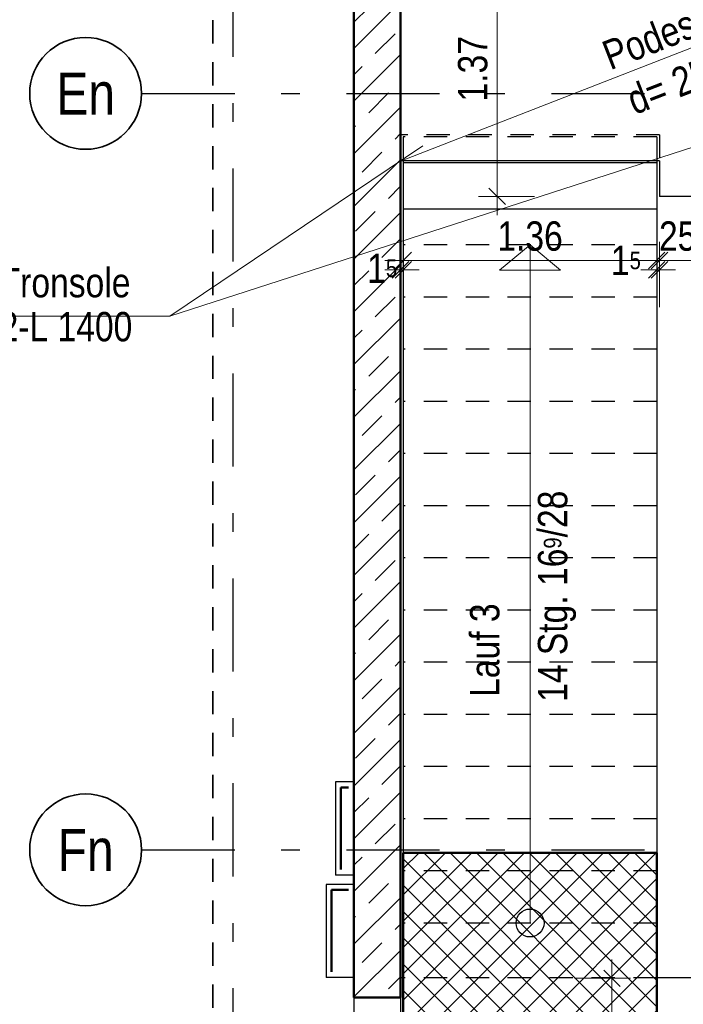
# Model space of a CAD drawing. Header units: millimetres. Extents: x 0 to 60.3, y -32.3 to 42.
# Tile 19 of 57: x 4.1 to 7.7, y 5.5 to 10.8. Entities that reach past the tile are written whole.
import ezdxf
from ezdxf.enums import TextEntityAlignment as Align

# ---------------------------------------------------------------- set-up
doc = ezdxf.new("R2010")
doc.units = ezdxf.units.MM
doc.linetypes.add('DASHDOTX2', pattern=[2, 1, -0.5, 0, -0.5])
doc.linetypes.add('HIDDEN', pattern=[0.375, 0.25, -0.125])
doc.layers.add('Achsen', color=7, linetype='Continuous', lineweight=20)
doc.layers.add('Schraffuren', color=7, linetype='Continuous', lineweight=20)
doc.styles.add('Arial Narrow', font='ARIALN.TTF')
doc.dimstyles.new('Arch_Strakon_dimstyle', dxfattribs={"dimtxt": 15.75, "dimasz": 1, "dimexe": 1.25, "dimexo": 0.0625, "dimgap": 1, "dimtad": 0, "dimdec": 4, "dimzin": 12, "dimdsep": 46, "dimtxsty": 'Arial Narrow', "dimblk": 'Arrowhead_Tick', "dimsah": 1, "dimcen": 0, "dimse1": 1, "dimse2": 1, "dimclrd": 6, "dimclrt": 2, "dimazin": 0, "dimtfac": 1, "dimtdec": 4, "dimtmove": 0, "dimatfit": 3, "dimldrblk": 'NONE', "dimfxl": 1, "dimtvp": 1, "dimtolj": 1, "dimtzin": 0, "dimlwd": 13, "dimarcsym": 2})

# ---------------------------------------------------------------- blocks, each defined once
blk = doc.blocks.new('Arrowhead_Tick')
at = {"color": 0, "linetype": 'Continuous', "lineweight": -2}
for p, q in [((0, 20), (0, -10)), ((-1, 0), (0, 0)), ((10, 0), (0, 0))]:
    blk.add_line(p, q, dxfattribs=at)
at = {"color": 2, "linetype": 'Continuous', "lineweight": 35}
blk.add_line((4.42, 4.42), (-4.42, -4.42), dxfattribs=at)
blk = doc.blocks.new('*D131')
at = {"color": 6, "linetype": 'Continuous', "lineweight": 13}
for p, q in [((6.1914, 12.1953), (7.6904, 12.1953)), ((9.2064, 12.1953), (8.1903, 12.1953))]:
    blk.add_line(p, q, dxfattribs=at)
at = {"layer": 'Defpoints', "color": 0}
for p in [(9.2164, 12.1953), (6.1814, 4.3469), (9.2164, 4.3469)]:
    blk.add_point(p, dxfattribs=at)
at = {"color": 6, "lineweight": 13, "xscale": 0.01, "yscale": 0.01, "zscale": 0.01}
blk.add_blockref('Arrowhead_Tick', (9.2164, 12.1953), dxfattribs=at)
at = {"color": 6, "lineweight": 13, "xscale": 0.01, "yscale": 0.01, "zscale": 0.01, "rotation": 180}
blk.add_blockref('Arrowhead_Tick', (6.1814, 12.1953), dxfattribs=at)
at = {"color": 2, "lineweight": 35, "insert": (7.9404, 12.2335), "char_height": 0.1575, "attachment_point": 5, "style": 'Arial Narrow'}
blk.add_mtext('\\A1;3.03{\\A1;\\H.6x;\\S5;}', dxfattribs=at)
blk = doc.blocks.new('_None')
blk = doc.blocks.new('*D137')
at = {"color": 6, "linetype": 'Continuous', "lineweight": 13}
blk.add_line((6.1914, 11.8453), (7.5614, 11.8453), dxfattribs=at)
at = {"layer": 'Defpoints', "color": 0}
for p in [(7.5714, 11.8453), (6.1814, 11.1741), (7.5714, 10.1341)]:
    blk.add_point(p, dxfattribs=at)
at = {"color": 6, "lineweight": 13, "xscale": 0.01, "yscale": 0.01, "zscale": 0.01}
blk.add_blockref('Arrowhead_Tick', (7.5714, 11.8453), dxfattribs=at)
at = {"color": 6, "lineweight": 13, "xscale": 0.01, "yscale": 0.01, "zscale": 0.01, "rotation": 180}
blk.add_blockref('Arrowhead_Tick', (6.1814, 11.8453), dxfattribs=at)
at = {"color": 2, "lineweight": 35, "insert": (6.8764, 11.9757), "char_height": 0.1575, "attachment_point": 5, "style": 'Arial Narrow'}
blk.add_mtext('\\A1;1.39', dxfattribs=at)
blk = doc.blocks.new('*D138')
at = {"color": 6, "linetype": 'Continuous', "lineweight": 13}
blk.add_line((7.5814, 11.8453), (7.8164, 11.8453), dxfattribs=at)
at = {"layer": 'Defpoints', "color": 0}
for p in [(7.8264, 11.8453), (7.5714, 10.1341), (7.8264, 10.1341)]:
    blk.add_point(p, dxfattribs=at)
at = {"color": 6, "lineweight": 13, "xscale": 0.01, "yscale": 0.01, "zscale": 0.01}
blk.add_blockref('Arrowhead_Tick', (7.8264, 11.8453), dxfattribs=at)
at = {"color": 6, "lineweight": 13, "xscale": 0.01, "yscale": 0.01, "zscale": 0.01, "rotation": 180}
blk.add_blockref('Arrowhead_Tick', (7.5714, 11.8453), dxfattribs=at)
at = {"color": 2, "lineweight": 35, "insert": (7.6989, 11.9757), "char_height": 0.1575, "attachment_point": 5, "style": 'Arial Narrow'}
blk.add_mtext('\\A1;25{\\A1;\\H.6x;\\S5;}', dxfattribs=at)
blk = doc.blocks.new('*D141')
at = {"color": 6, "linetype": 'Continuous', "lineweight": 13}
blk.add_line((6.7, 9.8141), (6.7, 11.1641), dxfattribs=at)
at = {"layer": 'Defpoints', "color": 0}
for p in [(6.1814, 11.1741), (6.7, 11.1741), (7.8264, 9.8041)]:
    blk.add_point(p, dxfattribs=at)
at = {"color": 6, "lineweight": 13, "xscale": 0.01, "yscale": 0.01, "zscale": 0.01}
for p, rotation in [((6.7, 11.1741), 89.99999999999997), ((6.7, 9.8041), 269.9999999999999)]:
    blk.add_blockref('Arrowhead_Tick', p, dxfattribs=dict(at, rotation=rotation))
at = {"color": 2, "lineweight": 35, "insert": (6.5696, 10.4891), "char_height": 0.1575, "attachment_point": 5, "rotation": 90, "style": 'Arial Narrow'}
blk.add_mtext('\\A1;1.37', dxfattribs=at)
blk = doc.blocks.new('*D147')
at = {"color": 6, "linetype": 'Continuous', "lineweight": 13}
for p, q in [((6.1714, 9.4098), (6.1614, 9.4098)), ((6.1814, 9.4098), (6.1964, 9.4098)), ((6.2064, 9.4098), (6.2164, 9.4098))]:
    blk.add_line(p, q, dxfattribs=at)
at = {"layer": 'Defpoints', "color": 0}
for p in [(6.1814, 10.1341), (6.1964, 9.4098), (6.1964, 8.9841)]:
    blk.add_point(p, dxfattribs=at)
at = {"color": 6, "lineweight": 13, "xscale": 0.01, "yscale": 0.01, "zscale": 0.01}
blk.add_blockref('Arrowhead_Tick', (6.1814, 9.4098), dxfattribs=at)
at = {"color": 6, "lineweight": 13, "xscale": 0.01, "yscale": 0.01, "zscale": 0.01, "rotation": 180}
blk.add_blockref('Arrowhead_Tick', (6.1964, 9.4098), dxfattribs=at)
at = {"color": 2, "lineweight": 35, "insert": (6.083, 9.4176), "char_height": 0.1575, "attachment_point": 5, "style": 'Arial Narrow'}
blk.add_mtext('\\A1;1{\\A1;\\H.6x;\\S5;}', dxfattribs=at)
blk = doc.blocks.new('*D148')
at = {"color": 6, "linetype": 'Continuous', "lineweight": 13}
blk.add_line((6.2064, 9.4598), (7.5464, 9.4598), dxfattribs=at)
at = {"layer": 'Defpoints', "color": 0}
for p in [(7.5564, 9.4598), (6.1964, 8.9841), (7.5564, 8.9841)]:
    blk.add_point(p, dxfattribs=at)
at = {"color": 6, "lineweight": 13, "xscale": 0.01, "yscale": 0.01, "zscale": 0.01}
blk.add_blockref('Arrowhead_Tick', (7.5564, 9.4598), dxfattribs=at)
at = {"color": 6, "lineweight": 13, "xscale": 0.01, "yscale": 0.01, "zscale": 0.01, "rotation": 180}
blk.add_blockref('Arrowhead_Tick', (6.1964, 9.4598), dxfattribs=at)
at = {"color": 2, "lineweight": 35, "insert": (6.8764, 9.5902), "char_height": 0.1575, "attachment_point": 5, "style": 'Arial Narrow'}
blk.add_mtext('\\A1;1.36', dxfattribs=at)
blk = doc.blocks.new('*D149')
at = {"color": 6, "linetype": 'Continuous', "lineweight": 13}
for p, q in [((7.5464, 9.4098), (7.5364, 9.4098)), ((7.5564, 9.4098), (7.5714, 9.4098)), ((7.5814, 9.4098), (7.5914, 9.4098))]:
    blk.add_line(p, q, dxfattribs=at)
at = {"layer": 'Defpoints', "color": 0}
for p in [(7.5714, 9.8041), (7.5714, 9.4098), (7.5564, 8.9841)]:
    blk.add_point(p, dxfattribs=at)
at = {"color": 6, "lineweight": 13, "xscale": 0.01, "yscale": 0.01, "zscale": 0.01}
blk.add_blockref('Arrowhead_Tick', (7.5564, 9.4098), dxfattribs=at)
at = {"color": 6, "lineweight": 13, "xscale": 0.01, "yscale": 0.01, "zscale": 0.01, "rotation": 180}
blk.add_blockref('Arrowhead_Tick', (7.5714, 9.4098), dxfattribs=at)
at = {"color": 2, "lineweight": 35, "insert": (7.3908, 9.4598), "char_height": 0.1575, "attachment_point": 5, "style": 'Arial Narrow'}
blk.add_mtext('\\A1;1{\\A1;\\H.6x;\\S5;}', dxfattribs=at)
blk = doc.blocks.new('*D150')
at = {"color": 6, "linetype": 'Continuous', "lineweight": 13}
blk.add_line((7.5814, 9.4598), (7.8164, 9.4598), dxfattribs=at)
at = {"layer": 'Defpoints', "color": 0}
for p in [(7.5714, 9.8041), (7.8264, 9.8041), (7.8264, 9.4598)]:
    blk.add_point(p, dxfattribs=at)
at = {"color": 6, "lineweight": 13, "xscale": 0.01, "yscale": 0.01, "zscale": 0.01}
blk.add_blockref('Arrowhead_Tick', (7.8264, 9.4598), dxfattribs=at)
at = {"color": 6, "lineweight": 13, "xscale": 0.01, "yscale": 0.01, "zscale": 0.01, "rotation": 180}
blk.add_blockref('Arrowhead_Tick', (7.5714, 9.4598), dxfattribs=at)
at = {"color": 2, "lineweight": 35, "insert": (7.6989, 9.5902), "char_height": 0.1575, "attachment_point": 5, "style": 'Arial Narrow'}
blk.add_mtext('\\A1;25{\\A1;\\H.6x;\\S5;}', dxfattribs=at)
blk = doc.blocks.new('*D307')
at = {"layer": 'Defpoints', "color": 0}
for p in [(6.1964, 5.6075), (7.3159, 5.6075), (6.1814, 4.3469)]:
    blk.add_point(p, dxfattribs=at)
at = {"layer": 'Schraffuren', "color": 6, "linetype": 'Continuous', "lineweight": 13}
blk.add_line((7.3159, 4.3569), (7.3159, 5.5975), dxfattribs=at)
at = {"layer": 'Schraffuren', "color": 6, "lineweight": 13, "xscale": 0.01, "yscale": 0.01, "zscale": 0.01}
for p, rotation in [((7.3159, 5.6075), 90), ((7.3159, 4.3469), 270)]:
    blk.add_blockref('Arrowhead_Tick', p, dxfattribs=dict(at, rotation=rotation))
at = {"layer": 'Schraffuren', "color": 2, "lineweight": 35, "insert": (7.1855, 4.9772), "char_height": 0.1575, "attachment_point": 5, "rotation": 90, "style": 'Arial Narrow'}
blk.add_mtext('\\A1;1.26', dxfattribs=at)

msp = doc.modelspace()

# ---------------------------------------------------------------- hatches: boundary and pattern name
at = {"layer": 'Schraffuren', "lineweight": 13}
h = msp.add_hatch(dxfattribs=at)
h.set_pattern_fill('bB', color=6, scale=0.01, angle=45, style=0, pattern_type=2)
h.set_pattern_definition([(45, (0, 0), (-0.1414214, 0.1414214), [0.15, -0.1]), (45, (-0.07071, 0.07071), (-0.1414214, 0.1414214), [])])
h.paths.add_polyline_path([(6.181411, 11.174197), (6.181411, 5.504486), (5.931411, 5.504486), (5.931411, 11.174197)])
h = msp.add_hatch(dxfattribs=at)
h.set_pattern_fill('FT', color=6, scale=0.01, angle=45, style=0, pattern_type=2)
h.set_pattern_definition([(45, (0, 0), (-0.0707107, 0.0707107), []), (135, (0, 0), (-0.0707107, -0.0707107), [])])
h.paths.add_polyline_path([(7.556411, 6.28089), (7.556411, 5.284096), (6.196411, 5.284096), (6.196411, 6.28089)])

# ---------------------------------------------------------------- linework, layer by layer
at = {"color": 2, "linetype": 'HIDDEN', "lineweight": 35, "ltscale": 0.5}
msp.add_line((5.174992, 11.424197), (5.174992, 3.477416), dxfattribs=at)
at = {"color": 4, "linetype": 'Continuous', "lineweight": 50}
for p, q in [((5.931411, 11.174197), (5.931411, 5.504509)), ((6.181411, 11.174197), (6.181411, 5.504509)), ((6.196411, 6.28089), (6.196411, 5.284096)), ((7.556411, 6.28089), (6.196411, 6.28089)), ((7.556411, 6.28089), (7.556411, 5.284096)), ((6.181411, 5.504486), (5.931411, 5.504486))]:
    msp.add_line(p, q, dxfattribs=at)
at = {"color": 5, "linetype": 'Continuous', "lineweight": 18}
for p, q in [((6.18136, 9.993996), (9.21636, 11.174045)), ((4.943502, 9.160979), (7.963446, 10.137071)), ((4.943502, 9.160979), (6.300665, 10.075159)), ((3.360639, 9.160979), (4.943502, 9.160979))]:
    msp.add_line(p, q, dxfattribs=at)
at = {"color": 3, "linetype": 'HIDDEN', "lineweight": 25, "ltscale": 0.5}
for p, q in [((7.57136, 10.134096), (6.18136, 10.134096)), ((6.196411, 10.124096), (6.196411, 9.994096)), ((7.556411, 10.124096), (6.196411, 10.124096)), ((7.556411, 10.124096), (7.556411, 9.994096)), ((7.57136, 10.134096), (7.57136, 9.994096)), ((7.556411, 9.544096), (6.196411, 9.544096)), ((7.556411, 9.264096), (6.196411, 9.264096)), ((7.556411, 8.984096), (6.196411, 8.984096)), ((7.556411, 8.704096), (6.196411, 8.704096)), ((7.556411, 8.424096), (6.196411, 8.424096)), ((7.556411, 8.144096), (6.196411, 8.144096)), ((7.556411, 7.864096), (6.196411, 7.864096)), ((7.556411, 7.584096), (6.196411, 7.584096)), ((7.556411, 7.304096), (6.196411, 7.304096)), ((7.556411, 7.024096), (6.196411, 7.024096)), ((7.556411, 6.744096), (6.196411, 6.744096)), ((5.93181, 6.661539), (5.931411, 6.661539)), ((5.93181, 6.661539), (5.93181, 6.161539)), ((7.556411, 6.464096), (6.196411, 6.464096)), ((7.556411, 6.184096), (6.196411, 6.184096)), ((5.93181, 6.161539), (5.931411, 6.161539)), ((5.93181, 6.111539), (5.931411, 6.111539)), ((5.93181, 6.111539), (5.93181, 5.611539)), ((7.556411, 5.904096), (6.196411, 5.904096)), ((5.93181, 5.611539), (5.931411, 5.611539)), ((7.556411, 5.609096), (6.196411, 5.609096))]:
    msp.add_line(p, q, dxfattribs=at)
at = {"color": 9, "linetype": 'Continuous', "lineweight": 0}
msp.add_circle((6.196411, 5.607496), 0.00111, dxfattribs=at)
at = {"layer": 'Achsen', "color": 3, "linetype": 'DASHDOTX2', "lineweight": 25, "ltscale": 0.5}
for p, q in [((5.28145, 12.153808), (5.28145, 3.471469)), ((4.791492, 10.356908), (10.943425, 10.356908)), ((4.791492, 6.296908), (10.943425, 6.296908))]:
    msp.add_line(p, q, dxfattribs=at)
at = {"layer": 'Achsen', "color": 3, "linetype": 'Continuous', "lineweight": 25}
for p, q in [((7.57136, 9.994096), (6.18136, 9.994096)), ((6.196411, 9.994096), (6.196411, 9.984096)), ((7.556411, 9.994096), (7.556411, 9.984096)), ((7.57136, 9.994096), (7.57136, 9.804097)), ((6.196411, 9.984096), (6.196411, 9.736231)), ((7.556411, 9.984096), (6.196411, 9.984096)), ((7.556411, 9.984096), (7.556411, 9.736231)), ((7.82636, 9.804097), (7.57136, 9.804097)), ((6.196411, 9.736231), (6.196411, 6.28089)), ((7.556411, 9.736231), (6.196411, 9.736231)), ((7.556411, 9.736231), (7.556411, 6.28089)), ((5.83181, 6.661539), (5.83181, 6.161539)), ((5.931411, 6.661539), (5.83181, 6.661539)), ((5.931411, 6.161539), (5.83181, 6.161539)), ((5.78181, 6.111539), (5.78181, 5.611539)), ((5.931411, 6.111539), (5.78181, 6.111539)), ((5.931411, 5.611539), (5.78181, 5.611539)), ((6.196411, 5.609096), (6.181411, 5.609096)), ((7.84136, 5.609096), (7.556411, 5.609096)), ((5.931411, 5.504509), (5.931411, 4.494509)), ((6.181411, 5.504509), (6.181411, 4.494509))]:
    msp.add_line(p, q, dxfattribs=at)
at = {"layer": 'Achsen', "color": 4, "linetype": 'Continuous', "lineweight": 50}
for p, q in [((5.86181, 6.631539), (5.86181, 6.191539)), ((5.90181, 6.631539), (5.86181, 6.631539)), ((5.81181, 6.081539), (5.81181, 5.641539)), ((5.90181, 6.081539), (5.81181, 6.081539))]:
    msp.add_line(p, q, dxfattribs=at)
at = {"layer": 'Achsen', "color": 2, "linetype": 'Continuous', "lineweight": 35}
for centre in [(4.491492, 10.356908), (4.491492, 6.296908)]:
    msp.add_circle(centre, 0.3, dxfattribs=at)
at = {"layer": 'Schraffuren', "color": 5, "linetype": 'Continuous', "lineweight": 18}
for p, q in [((6.876411, 9.544096), (6.713163, 9.408277)), ((6.876411, 5.904096), (6.876411, 9.544096)), ((6.876411, 9.544096), (7.039658, 9.408277)), ((6.713163, 9.408277), (7.039658, 9.408277))]:
    msp.add_line(p, q, dxfattribs=at)
at = {"layer": 'Schraffuren', "color": 3, "linetype": 'Continuous', "lineweight": 25}
msp.add_circle((6.876411, 5.904096), 0.075, dxfattribs=at)

# ---------------------------------------------------------------- texts
at = {"color": 2, "lineweight": 35, "style": 'Arial Narrow'}
for s, rotation, p in [('d= 25 cm', 21.2468, (7.437689, 10.240245)), ('Lauf 3', 90, (6.711892, 7.117722))]:
    msp.add_text(s, height=0.1575, rotation=rotation, dxfattribs=at).set_placement(p)
at = {"color": 2, "lineweight": 35, "char_height": 0.1575, "attachment_point": 7, "line_spacing_factor": 0.9, "style": 'Arial Narrow'}
for s, insert, rotation in [('Podest OK + 6.65{\\A1;\\H.6x;\\S6;}', (7.307481, 10.478165), 21.2468), ('14 Stg. 16{\\A1;\\H.6x;\\S9;}/28', (7.123789, 7.090994), 90)]:
    msp.add_mtext(s, dxfattribs=dict(at, insert=insert, rotation=rotation))
at = {"color": 2, "lineweight": 35, "insert": (3.388416, 8.978682), "char_height": 0.1575, "attachment_point": 7, "line_spacing_factor": 0.9, "style": 'Arial Narrow'}
msp.add_mtext('Schöck Tronsole{\\P}Typ F-V2-L 1400', dxfattribs=at)
at = {"layer": 'Achsen', "color": 4, "lineweight": 50, "style": 'Arial Narrow'}
for s, p in [('En', (4.491492, 10.356081)), ('Fn', (4.491492, 6.296081))]:
    msp.add_text(s, height=0.225, dxfattribs=at).set_placement(p, align=Align.MIDDLE_CENTER)

# ---------------------------------------------------------------- dimensions: what is measured, and where the dimension line sits
at = {"lineweight": 35}
for base, p1, p2, text, override, picture, middle in [((9.216411, 12.195283), (6.181411, 4.346856), (9.216411, 4.346856), '3.03{\\A1;\\H.6x;\\S5;}', {"dimscale": 0.01, "dimtxt": 15.75, "dimasz": 1, "dimgap": 5, "dimtad": 0, "dimjust": 0, "dimtih": 0, "dimtoh": 0, "dimdec": 4, "dimdsep": 46, "dimtxsty": 'Arial Narrow', "dimclrd": 6, "dimclrt": 2, "dimtix": 0, "dimtofl": 255, "dimtmove": 2, "dimatfit": 2, "dimfxl": 0, "dimfxlon": 0, "dimtvp": 31.746032, "dimlwd": 13}, '*D131', (7.940371, 12.23355)), ((7.57136, 11.845283), (6.181411, 11.174096), (7.57136, 10.134096), '1.39', {"dimscale": 0.01, "dimtxt": 15.75, "dimasz": 1, "dimgap": 5, "dimtad": 1, "dimjust": 0, "dimtih": 0, "dimtoh": 0, "dimdec": 2, "dimdsep": 46, "dimtxsty": 'Arial Narrow', "dimclrd": 6, "dimclrt": 2, "dimtix": 1, "dimtofl": 255, "dimtmove": 0, "dimatfit": 2, "dimfxl": 0, "dimfxlon": 0, "dimtvp": 31.746032, "dimlwd": 13}, '*D137', (6.876385, 11.845283)), ((7.82636, 11.845283), (7.57136, 10.134096), (7.82636, 10.134096), '25{\\A1;\\H.6x;\\S5;}', {"dimscale": 0.01, "dimtxt": 15.75, "dimasz": 1, "dimgap": 5, "dimtad": 1, "dimjust": 0, "dimtih": 0, "dimtoh": 0, "dimdec": 5, "dimdsep": 46, "dimtxsty": 'Arial Narrow', "dimclrd": 6, "dimclrt": 2, "dimtix": 1, "dimtofl": 255, "dimtmove": 0, "dimatfit": 2, "dimfxl": 0, "dimfxlon": 0, "dimtvp": 31.746032, "dimlwd": 13}, '*D138', (7.69886, 11.845283)), ((6.196411, 9.409822), (6.18136, 10.134096), (6.196411, 8.984096), '1{\\A1;\\H.6x;\\S5;}', {"dimscale": 0.01, "dimtxt": 15.75, "dimasz": 1, "dimgap": 5, "dimtad": 0, "dimjust": 0, "dimtih": 0, "dimtoh": 0, "dimdec": 5, "dimdsep": 46, "dimtxsty": 'Arial Narrow', "dimclrd": 6, "dimclrt": 2, "dimtix": 0, "dimtofl": 255, "dimtmove": 2, "dimatfit": 2, "dimfxl": 0, "dimfxlon": 0, "dimtvp": 31.746032, "dimlwd": 13}, '*D147', (6.082984, 9.417615)), ((7.57136, 9.409822), (7.556411, 8.984096), (7.57136, 9.804097), '1{\\A1;\\H.6x;\\S5;}', {"dimscale": 0.01, "dimtxt": 15.75, "dimasz": 1, "dimgap": 5, "dimtad": 1, "dimjust": 0, "dimtih": 0, "dimtoh": 0, "dimdec": 5, "dimdsep": 46, "dimtxsty": 'Arial Narrow', "dimclrd": 6, "dimclrt": 2, "dimtix": 0, "dimtofl": 255, "dimtmove": 2, "dimatfit": 2, "dimfxl": 0, "dimfxlon": 0, "dimtvp": 31.746032, "dimlwd": 13}, '*D149', (7.390839, 9.459822)), ((7.82636, 9.459822), (7.57136, 9.804097), (7.82636, 9.804097), '25{\\A1;\\H.6x;\\S5;}', {"dimscale": 0.01, "dimtxt": 15.75, "dimasz": 1, "dimgap": 5, "dimtad": 1, "dimjust": 0, "dimtih": 0, "dimtoh": 0, "dimdec": 5, "dimdsep": 46, "dimtxsty": 'Arial Narrow', "dimclrd": 6, "dimclrt": 2, "dimtix": 1, "dimtofl": 255, "dimtmove": 0, "dimatfit": 2, "dimfxl": 0, "dimfxlon": 0, "dimtvp": 31.746032, "dimlwd": 13}, '*D150', (7.69886, 9.459822)), ((7.556411, 9.459822), (6.196411, 8.984096), (7.556411, 8.984096), '1.36', {"dimscale": 0.01, "dimtxt": 15.75, "dimasz": 1, "dimgap": 5, "dimtad": 1, "dimjust": 0, "dimtih": 0, "dimtoh": 0, "dimdec": 5, "dimdsep": 46, "dimtxsty": 'Arial Narrow', "dimclrd": 6, "dimclrt": 2, "dimtix": 1, "dimtofl": 255, "dimtmove": 0, "dimatfit": 2, "dimfxl": 0, "dimfxlon": 0, "dimtvp": 31.746032, "dimlwd": 13}, '*D148', (6.876411, 9.459822))]:
    dim = msp.add_linear_dim(base=base, p1=p1, p2=p2, text=text, dimstyle='Arch_Strakon_dimstyle', override=override, dxfattribs=at)
    dim.commit()
    dim.dimension.update_dxf_attribs({"geometry": picture, "text_midpoint": middle, "dimtype": 160})
dim = msp.add_linear_dim(base=(6.7, 11.174096), p1=(7.82636, 9.804097), p2=(6.181411, 11.174096), angle=90, text='1.37', dimstyle='Arch_Strakon_dimstyle', override={"dimscale": 0.01, "dimtxt": 15.75, "dimasz": 1, "dimgap": 5, "dimtad": 1, "dimjust": 0, "dimtih": 0, "dimtoh": 0, "dimdec": 2, "dimdsep": 46, "dimtxsty": 'Arial Narrow', "dimclrd": 6, "dimclrt": 2, "dimtix": 1, "dimtofl": 255, "dimtmove": 0, "dimatfit": 2, "dimfxl": 0, "dimfxlon": 0, "dimtvp": 31.746032, "dimlwd": 13}, dxfattribs=at)
dim.commit()
dim.dimension.update_dxf_attribs({"geometry": '*D141', "text_midpoint": (6.7, 10.489097), "dimtype": 160})
at = {"layer": 'Schraffuren', "lineweight": 35}
dim = msp.add_linear_dim(base=(7.31588, 5.607496), p1=(6.181411, 4.346856), p2=(6.196411, 5.607496), angle=90, text='1.26', dimstyle='Arch_Strakon_dimstyle', override={"dimscale": 0.01, "dimtxt": 15.75, "dimasz": 1, "dimgap": 5, "dimtad": 1, "dimjust": 0, "dimtih": 0, "dimtoh": 0, "dimdec": 5, "dimdsep": 46, "dimtxsty": 'Arial Narrow', "dimclrd": 6, "dimclrt": 2, "dimtix": 1, "dimtofl": 255, "dimtmove": 0, "dimatfit": 2, "dimfxl": 0, "dimfxlon": 0, "dimtvp": 31.746032, "dimlwd": 13}, dxfattribs=at)
dim.commit()
dim.dimension.update_dxf_attribs({"geometry": '*D307', "text_midpoint": (7.31588, 4.977176), "dimtype": 160})

doc.saveas('drawing.dxf')
